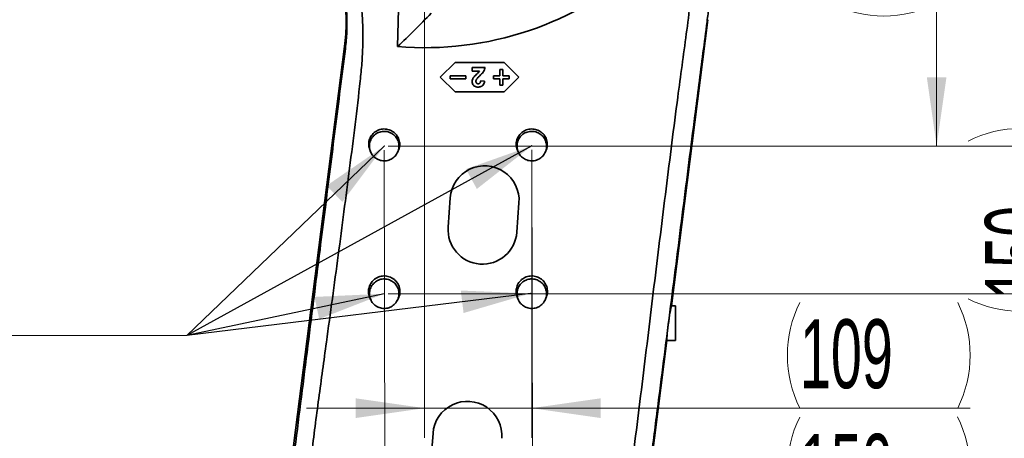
# Model space of a CAD drawing. Header units: millimetres. Extents: x 0 to 11920, y 0 to 8400.
# Tile 98 of 120: x 7771 to 8772, y 4467 to 4892. Entities that reach past the tile are written whole.
import ezdxf

# ---------------------------------------------------------------- set-up
doc = ezdxf.new("R2010")
doc.units = ezdxf.units.MM
doc.header["$LTSCALE"] = 20
doc.header["$PDSIZE"] = -1
doc.styles.add('SLDTEXTSTYLE0', font='TXT', dxfattribs={"width": 0.605})
doc.dimstyles.new('SLDDIMSTYLE2', dxfattribs={"dimtxt": 70, "dimasz": 70, "dimexe": 0, "dimexo": 0.0625, "dimgap": 17.5, "dimtad": 1, "dimdec": 1, "dimrnd": 1e-09, "dimzin": 12, "dimdsep": 46, "dimtxsty": 'SLDTEXTSTYLE0', "dimsah": 1, "dimcen": 0.09, "dimadec": 0, "dimazin": 3, "dimtfac": 1, "dimtmove": 0, "dimatfit": 0, "dimfxl": 1, "dimfrac": 2, "dimtolj": 1, "dimtzin": 12, "dimarcsym": 0})
doc.dimstyles.new('SLDDIMSTYLE5', dxfattribs={"dimtxt": 0.18, "dimasz": 70, "dimexe": 0, "dimexo": 0.0625, "dimgap": 0, "dimtad": 0, "dimtih": 1, "dimtoh": 1, "dimdec": 0, "dimrnd": 1e-09, "dimzin": 0, "dimdsep": 46, "dimtxsty": 'Standard', "dimsah": 1, "dimcen": 0.09, "dimadec": 0, "dimazin": 0, "dimtfac": 70, "dimtdec": 0, "dimtofl": 0, "dimtmove": 0, "dimatfit": 3, "dimfxl": 1, "dimfrac": 2, "dimtolj": 1, "dimtzin": 0, "dimarcsym": 0})

# ---------------------------------------------------------------- blocks, each defined once
blk = doc.blocks.new('_D_3')
at = {"color": 7, "linetype": 'Continuous', "lineweight": 0}
for p, q in [((8141.8, 4759.6), (8142.6, 4349.9)), ((8291.8, 4759.9), (8292.6, 4350.2)), ((8142.5, 4379.9), (8022.5, 4379.7)), ((8142.5, 4379.9), (8292.5, 4380.2)), ((8292.5, 4380.2), (8737.5, 4381.1))]:
    blk.add_line(p, q, dxfattribs=at)
at = {"color": 7, "linetype": 'Continuous', "lineweight": 18}
for centre, start, end in [((8671.7, 4434.7), 153.549, 206.6791), ((8617.3, 4434.6), 333.549, 26.6791)]:
    blk.add_arc(centre, 120.1, start, end, dxfattribs=at)
for points in [[(8142.5, 4379.9), (8072.5, 4389.8), (8072.6, 4369.8)], [(8292.5, 4380.2), (8362.6, 4370.4), (8362.5, 4390.4)]]:
    blk.add_solid(points, dxfattribs=at)
at = {"color": 7, "linetype": 'Continuous', "lineweight": 18, "insert": (8564.2, 4471), "char_height": 70, "attachment_point": 1, "rotation": 0.1141, "style": 'SLDTEXTSTYLE0'}
blk.add_mtext('150', dxfattribs=at)
blk = doc.blocks.new('_D_4')
at = {"color": 7, "linetype": 'Continuous', "lineweight": 0}
for p, q in [((8842.7, 4763.6), (8842.7, 4883.6)), ((8145.8, 4763.6), (8872.7, 4763.6)), ((8842.7, 4613.6), (8842.7, 4763.6)), ((8145.8, 4613.6), (8872.7, 4613.6)), ((8842.7, 4613.6), (8842.7, 4493.6))]:
    blk.add_line(p, q, dxfattribs=at)
at = {"color": 7, "linetype": 'Continuous', "lineweight": 18}
for centre, start, end in [((8789, 4661.4), 63.4349, 116.5651), ((8789, 4715.9), 243.4349, 296.5651)]:
    blk.add_arc(centre, 120.1, start, end, dxfattribs=at)
for points in [[(8842.7, 4763.6), (8852.7, 4833.6), (8832.7, 4833.6)], [(8842.7, 4613.6), (8832.7, 4543.6), (8852.7, 4543.6)]]:
    blk.add_solid(points, dxfattribs=at)
at = {"color": 7, "linetype": 'Continuous', "lineweight": 18, "insert": (8752.5, 4608.4), "char_height": 70, "attachment_point": 1, "rotation": 90, "style": 'SLDTEXTSTYLE0'}
blk.add_mtext('150', dxfattribs=at)
blk = doc.blocks.new('_D_5')
at = {"color": 7, "linetype": 'Continuous', "lineweight": 0}
for p, q in [((8182.8, 5209.6), (8182.8, 4467.3)), ((8291.8, 4759.9), (8291.8, 4467.3)), ((8182.8, 4497.3), (8062.8, 4497.3)), ((8182.8, 4497.3), (8291.8, 4497.3)), ((8291.8, 4497.3), (8737.5, 4497.3))]:
    blk.add_line(p, q, dxfattribs=at)
at = {"color": 7, "linetype": 'Continuous', "lineweight": 18}
for centre, start, end in [((8671.8, 4551.1), 153.4349, 206.5651), ((8617.4, 4551.1), 333.4349, 26.5651)]:
    blk.add_arc(centre, 120.1, start, end, dxfattribs=at)
for points in [[(8182.8, 4497.3), (8112.8, 4507.3), (8112.8, 4487.3)], [(8291.8, 4497.3), (8361.8, 4487.3), (8361.8, 4507.3)]]:
    blk.add_solid(points, dxfattribs=at)
at = {"color": 7, "linetype": 'Continuous', "lineweight": 18, "insert": (8564.4, 4587.6), "char_height": 70, "attachment_point": 1, "style": 'SLDTEXTSTYLE0'}
blk.add_mtext('109', dxfattribs=at)
blk = doc.blocks.new('_D_6')
at = {"color": 7, "linetype": 'Continuous', "lineweight": 0}
for p, q in [((8186.8, 5213.6), (8733.4, 5213.6)), ((8703.4, 4763.6), (8703.4, 5213.6)), ((8145.8, 4763.6), (8733.4, 4763.6))]:
    blk.add_line(p, q, dxfattribs=at)
at = {"color": 7, "linetype": 'Continuous', "lineweight": 18}
for centre, start, end in [((8649.7, 4961.4), 63.4349, 116.5651), ((8649.7, 5015.9), 243.4349, 296.5651)]:
    blk.add_arc(centre, 120.1, start, end, dxfattribs=at)
for points in [[(8703.4, 5213.6), (8693.4, 5143.6), (8713.4, 5143.6)], [(8703.4, 4763.6), (8713.4, 4833.6), (8693.4, 4833.6)]]:
    blk.add_solid(points, dxfattribs=at)
at = {"color": 7, "linetype": 'Continuous', "lineweight": 18, "insert": (8613.2, 4908.4), "char_height": 70, "attachment_point": 1, "rotation": 90, "style": 'SLDTEXTSTYLE0'}
blk.add_mtext('450', dxfattribs=at)
blk = doc.blocks.new('SW_NOTE_0_3')
at = {"color": 0, "linetype": 'Continuous', "lineweight": 0}
blk.add_line((-725.6, 0), (0, 0), dxfattribs=at)
blk.add_line((-725.6, 0), (0, 0), dxfattribs=at)
blk.add_line((-725.6, 0), (0, 0), dxfattribs=at)
blk.add_line((-725.6, 0), (0, 0), dxfattribs=at)
at = {"color": 0, "linetype": 'Continuous', "lineweight": 0, "char_height": 70, "attachment_point": 1, "style": 'SLDTEXTSTYLE0'}
for s, insert in [('Allowed positions for', (-733.6, 451.5)), ('attachments holes.', (-733.6, 361.3)), ('M12 through.', (-733.6, 271)), ('Watch out for cables', (-733.6, 180.8)), ('when drilling.', (-733.6, 90.6))]:
    blk.add_mtext(s, dxfattribs=dict(at, insert=insert))

msp = doc.modelspace()

# ---------------------------------------------------------------- linework, layer by layer
at = {"color": 7, "linetype": 'Continuous', "lineweight": 35}
for p, q in [((8155.357929, 4864.795817), (8157.052363, 4926.879622)), ((8433.763564, 4601.379019), (8470.880242, 4892.112329)), ((8101.448581, 4864.811087), (8012.367083, 4167.039634)), ((8213.777308, 4848.635074), (8198.777308, 4833.635074)), ((8263.777308, 4848.635074), (8213.777308, 4848.635074)), ((8278.777308, 4833.635074), (8263.777308, 4848.635074)), ((8224.777308, 4835.135074), (8208.777308, 4835.135074)), ((8208.777308, 4835.135074), (8208.777308, 4832.135074)), ((8224.777308, 4832.135074), (8224.777308, 4835.135074)), ((8231.174744, 4843.635074), (8231.174744, 4839.78892)), ((8244.251667, 4843.635074), (8231.174744, 4843.635074)), ((8231.174744, 4839.78892), (8238.606635, 4839.78892)), ((8252.777308, 4835.135074), (8252.777308, 4832.135074)), ((8259.277308, 4835.135074), (8252.777308, 4835.135074)), ((8259.277308, 4841.635074), (8259.277308, 4835.135074)), ((8262.277308, 4841.635074), (8259.277308, 4841.635074)), ((8262.277308, 4835.135074), (8262.277308, 4841.635074)), ((8268.777308, 4835.135074), (8262.277308, 4835.135074)), ((8268.777308, 4832.135074), (8268.777308, 4835.135074)), ((8198.777308, 4833.635074), (8213.777308, 4818.635074)), ((8208.777308, 4832.135074), (8224.777308, 4832.135074)), ((8243.738846, 4829.668728), (8239.892692, 4830.04533)), ((8252.777308, 4832.135074), (8259.277308, 4832.135074)), ((8259.277308, 4832.135074), (8259.277308, 4825.635074)), ((8259.277308, 4825.635074), (8262.277308, 4825.635074)), ((8262.277308, 4832.135074), (8268.777308, 4832.135074)), ((8262.277308, 4825.635074), (8262.277308, 4832.135074)), ((8263.777308, 4818.635074), (8278.777308, 4833.635074)), ((8213.777308, 4818.635074), (8263.777308, 4818.635074)), ((8127.489592, 4758.744922), (8128.249016, 4757.155945)), ((8155.3056, 4757.155945), (8156.065014, 4758.744902)), ((8277.489592, 4758.744922), (8278.249016, 4757.155945)), ((8305.3056, 4757.155945), (8306.065014, 4758.744902)), ((8206.772728, 4681.238693), (8208.969874, 4711.158128)), ((8278.781887, 4706.031454), (8276.584741, 4676.11202)), ((8127.31568, 4609.108805), (8128.249016, 4607.155945)), ((8155.3056, 4607.155945), (8156.238926, 4609.108784)), ((8277.31568, 4609.108805), (8278.249016, 4607.155945)), ((8305.3056, 4607.155945), (8306.238926, 4609.108784)), ((8433.589237, 4600.870746), (8433.763564, 4601.379019)), ((8437.777308, 4601.379019), (8433.763564, 4601.379019)), ((8437.777308, 4600.870746), (8437.777308, 4601.379019)), ((8437.777308, 4566.135074), (8437.777308, 4600.870746)), ((8408.046797, 4399.940718), (8429.26412, 4566.135074)), ((8429.109583, 4566.135074), (8437.777308, 4566.135074)), ((8189.195561, 4441.883219), (8191.392707, 4471.802653))]:
    msp.add_line(p, q, dxfattribs=at)
at = {"color": 8, "linetype": 'Continuous', "lineweight": 18}
for p, q in [((8470.880242, 4892.112329), (8470.025601, 4890.224808)), ((8101.448581, 4864.811087), (8102.327374, 4862.649196)), ((8437.777308, 4600.870746), (8433.589237, 4600.870746))]:
    msp.add_line(p, q, dxfattribs=at)
at = {"color": 7, "linetype": 'Continuous', "lineweight": 35}
for centre, start, end in [((8243.875881, 4708.594791), 355.8, 175.8), ((8241.678735, 4678.675357), 175.8, 355.8), ((8226.298713, 4469.239316), 355.8, 175.8)]:
    msp.add_arc(centre, 35, start, end, dxfattribs=at)
for centre, major_axis, ratio, start_param, end_param in [((8182.777308, 5197.353573), (0, 333.688894), 0.9988089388, 3.0592310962, 3.8696053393), ((8431.423024, 4583.635074), (2.316541, 17.499797), 0.0364192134, 0.1788476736, 3.1464136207)]:
    msp.add_ellipse(centre, major_axis=major_axis, ratio=ratio, start_param=start_param, end_param=end_param, dxfattribs=at)
for points, knots in [([(8470.024003, 4890.224639), (8470.659838, 4895.523999), (8471.932494, 4906.130932), (8473.08111, 4922.042511), (8473.696681, 4937.948444), (8473.752952, 4955.810143), (8473.004628, 4975.616501), (8471.137004, 4997.266245), (8468.243902, 5018.739362), (8464.329982, 5039.977867), (8459.42341, 5060.942334), (8453.97911, 5080.028994), (8448.276534, 5097.306693), (8442.528743, 5112.801913), (8436.247947, 5128.078297), (8431.570239, 5137.975051), (8429.232746, 5142.920546)], [0, 0, 0, 0, 0.0614231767, 0.1229415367, 0.1845251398, 0.246037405, 0.3297266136, 0.4134637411, 0.4971528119, 0.5800580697, 0.663010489, 0.7459162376, 0.8094292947, 0.8730025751, 0.9365382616, 1, 1, 1, 1]), ([(8452.661862, 5004.49978), (8453.336365, 4998.211467), (8454.686459, 4985.62471), (8455.545626, 4966.639741), (8455.570897, 4947.630666), (8454.729545, 4928.644908), (8452.512972, 4905.295201), (8448.930624, 4877.618489), (8444.558533, 4845.544231), (8437.481911, 4793.072764), (8428.30945, 4720.127322), (8416.714358, 4626.752098), (8405.425404, 4533.340201), (8395.378856, 4452.617707), (8386.14611, 4384.643442), (8378.175285, 4329.364296), (8372.75792, 4292.526344), (8370.049236, 4274.107351)], [0, 0, 0, 0, 0.0257745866, 0.0515906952, 0.0774240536, 0.1032463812, 0.1290261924, 0.1730067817, 0.2169907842, 0.260974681, 0.3888192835, 0.516664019, 0.6445085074, 0.7723517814, 0.848233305, 0.9241165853, 1, 1, 1, 1]), ([(8052.809568, 4313.089422), (8053.521432, 4320.599672), (8056.045274, 4347.22652), (8060.856024, 4392.926506), (8067.747471, 4450.127098), (8075.193023, 4507.260056), (8084.432728, 4574.788807), (8095.144283, 4652.755549), (8106.569705, 4741.258867), (8114.957712, 4806.295362), (8119.224947, 4848.01346), (8120.119543, 4866.290122), (8120.155731, 4884.605486), (8119.181681, 4902.879844), (8117.135311, 4921.03238), (8113.897697, 4938.683729), (8110.172494, 4953.874113), (8107.217471, 4962.962607), (8106.050571, 4966.551535)], [0, 0, 0, 0, 0.0343391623, 0.1217461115, 0.2091595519, 0.296579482, 0.3839952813, 0.5193920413, 0.6547889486, 0.790181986, 0.8178622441, 0.8456398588, 0.8734387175, 0.9012029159, 0.9289004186, 0.9565271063, 0.9828331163, 1, 1, 1, 1]), ([(8084.432749, 4974.269653), (8085.591554, 4971.74872), (8088.937972, 4964.468729), (8093.445443, 4951.993523), (8097.73872, 4936.876182), (8100.797332, 4921.455726), (8102.6501, 4905.84569), (8103.213422, 4891.142694), (8102.824653, 4877.436828), (8101.906836, 4869.019641), (8101.44794, 4864.811167)], [0, 0, 0, 0, 0.0740797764, 0.2139288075, 0.3538255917, 0.4937587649, 0.633717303, 0.7736882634, 0.8868473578, 1, 1, 1, 1]), ([(8084.491866, 4974.243049), (8085.787573, 4971.442862), (8088.584323, 4965.398733), (8092.226621, 4955.884705), (8096.163964, 4943.92184), (8099.750151, 4929.825814), (8102.292845, 4914.848932), (8103.626394, 4900.980024), (8104.001135, 4889.688221), (8103.804228, 4879.742046), (8103.306264, 4871.152368), (8102.653071, 4865.482811), (8102.326648, 4862.64954)], [0, 0, 0, 0, 0.0805556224, 0.17387717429, 0.2671357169, 0.41069925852, 0.55426291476, 0.66480511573, 0.77534489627, 0.85023003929, 0.9251548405, 1, 1, 1, 1]), ([(8189.551724, 4898.707928), (8183.887764, 4892.878999), (8172.558075, 4881.219322), (8161.091908, 4870.270888), (8155.357929, 4864.795817)], [0, 0, 0, 0, 0.4999219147, 1, 1, 1, 1]), ([(8406.157693, 4392.435006), (8408.511411, 4410.730778), (8413.218847, 4447.322339), (8420.04315, 4500.388024), (8426.61656, 4551.605006), (8432.93719, 4600.971739), (8439.224542, 4650.270305), (8445.417435, 4698.930534), (8451.543514, 4747.013184), (8456.954614, 4789.310793), (8461.726474, 4826.410327), (8465.848466, 4858.287574), (8468.63347, 4879.580364), (8470.025763, 4890.225166)], [0, 0, 0, 0, 0.1101406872, 0.2202814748, 0.319490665, 0.4186991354, 0.5179389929, 0.6171807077, 0.7127981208, 0.8084116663, 0.8722785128, 0.9361488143, 1, 1, 1, 1]), ([(8102.327464, 4862.648975), (8100.58578, 4849.089292), (8097.102208, 4821.96835), (8091.94008, 4781.128531), (8086.798799, 4740.247026), (8081.666055, 4699.345917), (8073.839592, 4637.362907), (8063.328532, 4554.286326), (8051.936854, 4463.944791), (8042.254929, 4387.628016), (8034.316377, 4325.273052), (8027.17352, 4269.129691), (8020.840488, 4219.169431), (8016.964044, 4188.49781), (8014.944188, 4172.390848), (8014.756252, 4170.892184)], [0, 0, 0, 0, 0.0590012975, 0.1180094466, 0.1770332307, 0.2360616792, 0.2950800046, 0.4456866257, 0.5962936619, 0.6865414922, 0.7767910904, 0.86704045, 0.9302769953, 0.9935126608, 1, 1, 1, 1]), ([(8238.606635, 4839.78892), (8238.311139, 4839.362509), (8237.711619, 4838.49738), (8236.32467, 4837.264722), (8234.728867, 4835.8598), (8233.652665, 4834.68166), (8233.113846, 4834.091805)], [0, 0, 0, 0, 0.1956793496, 0.3970060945, 0.6981007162, 1, 1, 1, 1]), ([(8235.782115, 4831.904305), (8236.012591, 4832.195467), (8236.588355, 4832.922837), (8237.643544, 4833.971185), (8238.442981, 4834.745841), (8238.843013, 4835.133471)], [0, 0, 0, 0, 0.2500835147, 0.6247486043, 1, 1, 1, 1]), ([(8238.843013, 4835.133471), (8239.459359, 4835.733931), (8240.692603, 4836.935387), (8242.582835, 4839.043032), (8243.877693, 4841.346161), (8244.154473, 4843.040198), (8244.251667, 4843.635074)], [0, 0, 0, 0, 0.2503302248, 0.5008841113, 0.8247311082, 1, 1, 1, 1]), ([(8233.113846, 4834.091805), (8232.843815, 4833.72285), (8232.30334, 4832.984376), (8231.509195, 4831.477084), (8231.195085, 4830.112613), (8231.17724, 4829.203013), (8231.174744, 4829.075779)], [0, 0, 0, 0, 0.25015515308, 0.50069311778, 0.93015713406, 1, 1, 1, 1]), ([(8231.174744, 4829.075779), (8231.228409, 4828.44165), (8231.336269, 4827.167137), (8232.33097, 4825.56686), (8233.719245, 4824.388952), (8235.43582, 4823.73178), (8236.679179, 4823.667711), (8237.312564, 4823.635074)], [0, 0, 0, 0, 0.2061036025, 0.4142400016, 0.5957861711, 0.7940876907, 1, 1, 1, 1]), ([(8235.020897, 4829.592606), (8235.032189, 4829.798554), (8235.065333, 4830.403086), (8235.353652, 4831.191717), (8235.670578, 4831.718804), (8235.782115, 4831.904305)], [0, 0, 0, 0, 0.2508541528, 0.736348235, 1, 1, 1, 1]), ([(8237.392692, 4826.968407), (8237.043093, 4826.995445), (8236.461293, 4827.040441), (8235.766976, 4827.485498), (8235.332993, 4828.031508), (8235.058602, 4828.755193), (8235.034524, 4829.289957), (8235.020897, 4829.592606)], [0, 0, 0, 0, 0.257606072, 0.4287059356, 0.599830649, 0.7735247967, 1, 1, 1, 1]), ([(8237.312564, 4823.635074), (8237.800012, 4823.660111), (8238.773165, 4823.710095), (8240.303555, 4824.136065), (8241.798221, 4825.000488), (8243.065608, 4826.593618), (8243.563439, 4828.261757), (8243.699304, 4829.351552), (8243.738846, 4829.668728)], [0, 0, 0, 0, 0.1480331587, 0.2955369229, 0.4791535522, 0.6640014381, 0.9022102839, 1, 1, 1, 1]), ([(8239.892692, 4830.04533), (8239.843096, 4829.54024), (8239.767556, 4828.770934), (8239.318694, 4827.817813), (8238.746296, 4827.283838), (8238.066457, 4827.003368), (8237.612821, 4826.979829), (8237.392692, 4826.968407)], [0, 0, 0, 0, 0.3396404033, 0.5173079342, 0.6968882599, 0.852913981, 1, 1, 1, 1]), ([(8127.535962, 4758.768639), (8127.394089, 4759.033471), (8126.836554, 4760.07421), (8126.281077, 4762.071923), (8125.913649, 4764.674503), (8126.011962, 4767.303498), (8126.553173, 4769.871682), (8127.512498, 4772.317156), (8128.878836, 4774.564705), (8130.600439, 4776.56669), (8132.645651, 4778.249999), (8134.949421, 4779.585162), (8137.454507, 4780.511713), (8140.087566, 4781.019651), (8142.77305, 4781.073702), (8145.435156, 4780.687033), (8147.992552, 4779.853495), (8150.374429, 4778.612), (8152.504611, 4776.984518), (8154.328686, 4775.034392), (8155.78496, 4772.805998), (8156.846517, 4770.378085), (8157.468379, 4767.810704), (8157.661352, 4765.181674), (8157.376266, 4762.571574), (8156.834665, 4760.39903), (8156.228045, 4759.193323), (8156.014422, 4758.76873)], [0, 0, 0, 0, 0.0142878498, 0.0561485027, 0.0977392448, 0.1393274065, 0.1808016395, 0.222272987, 0.2638405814, 0.3054075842, 0.3472503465, 0.3890961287, 0.4312222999, 0.4733527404, 0.5156517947, 0.5579534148, 0.6002898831, 0.6426259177, 0.6848262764, 0.72702335, 0.7689675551, 0.8109070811, 0.8525957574, 0.8942810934, 0.935843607, 0.9774071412, 1, 1, 1, 1]), ([(8126.777308, 4763.635074), (8126.817757, 4764.465682), (8126.899822, 4766.150863), (8127.55125, 4768.59724), (8128.585443, 4770.924045), (8129.989993, 4773.024931), (8131.740862, 4774.878928), (8133.76169, 4776.396121), (8136.026544, 4777.566818), (8138.434107, 4778.329123), (8140.957381, 4778.684177), (8143.48142, 4778.608763), (8145.979829, 4778.107681), (8148.338677, 4777.203323), (8150.531113, 4775.901593), (8152.460467, 4774.26713), (8154.099799, 4772.310163), (8155.379499, 4770.126644), (8156.279322, 4767.735813), (8156.761049, 4765.252026), (8156.819786, 4762.700195), (8156.450369, 4760.200258), (8155.663418, 4757.77498), (8154.487855, 4755.539824), (8152.943725, 4753.512746), (8151.096172, 4751.791465), (8148.967755, 4750.390532), (8146.654857, 4749.374802), (8144.180996, 4748.758247), (8141.660185, 4748.563383), (8139.118823, 4748.801607), (8136.673506, 4749.453616), (8134.352381, 4750.520498), (8132.262558, 4751.947372), (8130.426552, 4753.720505), (8128.928788, 4755.757588), (8127.789806, 4758.035606), (8126.958026, 4760.666905), (8126.841621, 4762.578765), (8126.777308, 4763.635074)], [0, 0, 0, 0, 0.0264438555, 0.0536506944, 0.0800950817, 0.107306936, 0.1337697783, 0.1610043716, 0.1874456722, 0.214656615, 0.2410912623, 0.2682917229, 0.2947345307, 0.3219398, 0.3484044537, 0.3756314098, 0.4021293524, 0.4293947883, 0.4558962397, 0.4831699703, 0.5096354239, 0.5368727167, 0.563315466, 0.5905281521, 0.6169627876, 0.6441636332, 0.6706050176, 0.6978090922, 0.7242710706, 0.7514951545, 0.7779894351, 0.8052504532, 0.8317550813, 0.859031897, 0.8855002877, 0.91274061, 0.9391849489, 0.9663994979, 1, 1, 1, 1]), ([(8277.535962, 4758.768639), (8277.394089, 4759.033471), (8276.836554, 4760.07421), (8276.281077, 4762.071923), (8275.913649, 4764.674503), (8276.011962, 4767.303498), (8276.553173, 4769.871682), (8277.512498, 4772.317156), (8278.878836, 4774.564705), (8280.600439, 4776.56669), (8282.645651, 4778.249999), (8284.949421, 4779.585162), (8287.454507, 4780.511713), (8290.087566, 4781.019651), (8292.77305, 4781.073702), (8295.435156, 4780.687033), (8297.992552, 4779.853495), (8300.374429, 4778.612), (8302.504611, 4776.984518), (8304.328686, 4775.034392), (8305.78496, 4772.805998), (8306.846517, 4770.378085), (8307.468379, 4767.810704), (8307.661352, 4765.181674), (8307.376266, 4762.571574), (8306.834665, 4760.39903), (8306.228045, 4759.193323), (8306.014422, 4758.76873)], [0, 0, 0, 0, 0.0142878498, 0.0561485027, 0.0977392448, 0.1393274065, 0.1808016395, 0.222272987, 0.2638405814, 0.3054075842, 0.3472503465, 0.3890961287, 0.4312222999, 0.4733527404, 0.5156517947, 0.5579534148, 0.6002898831, 0.6426259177, 0.6848262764, 0.72702335, 0.7689675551, 0.8109070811, 0.8525957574, 0.8942810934, 0.935843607, 0.9774071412, 1, 1, 1, 1]), ([(8276.777308, 4763.635074), (8276.817757, 4764.465682), (8276.899822, 4766.150863), (8277.55125, 4768.59724), (8278.585443, 4770.924045), (8279.989993, 4773.024931), (8281.740862, 4774.878928), (8283.76169, 4776.396121), (8286.026544, 4777.566818), (8288.434107, 4778.329123), (8290.957381, 4778.684177), (8293.48142, 4778.608763), (8295.979829, 4778.107681), (8298.338677, 4777.203323), (8300.531113, 4775.901593), (8302.460467, 4774.26713), (8304.099799, 4772.310163), (8305.379499, 4770.126644), (8306.279322, 4767.735813), (8306.761049, 4765.252026), (8306.819786, 4762.700195), (8306.450369, 4760.200258), (8305.663418, 4757.77498), (8304.487855, 4755.539824), (8302.943725, 4753.512746), (8301.096172, 4751.791465), (8298.967755, 4750.390532), (8296.654857, 4749.374802), (8294.180996, 4748.758247), (8291.660185, 4748.563383), (8289.118823, 4748.801607), (8286.673506, 4749.453616), (8284.352381, 4750.520498), (8282.262558, 4751.947372), (8280.426552, 4753.720505), (8278.928788, 4755.757588), (8277.789806, 4758.035606), (8276.958026, 4760.666905), (8276.841621, 4762.578765), (8276.777308, 4763.635074)], [0, 0, 0, 0, 0.0264438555, 0.0536506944, 0.0800950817, 0.107306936, 0.1337697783, 0.1610043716, 0.1874456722, 0.214656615, 0.2410912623, 0.2682917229, 0.2947345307, 0.3219398, 0.3484044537, 0.3756314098, 0.4021293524, 0.4293947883, 0.4558962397, 0.4831699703, 0.5096354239, 0.5368727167, 0.563315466, 0.5905281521, 0.6169627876, 0.6441636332, 0.6706050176, 0.6978090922, 0.7242710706, 0.7514951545, 0.7779894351, 0.8052504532, 0.8317550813, 0.859031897, 0.8855002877, 0.91274061, 0.9391849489, 0.9663994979, 1, 1, 1, 1]), ([(8127.362599, 4609.132805), (8127.219086, 4609.400679), (8126.654799, 4610.453946), (8126.09248, 4612.475944), (8125.720352, 4615.11049), (8125.819687, 4617.771911), (8126.367381, 4620.37184), (8127.338375, 4622.847595), (8128.721435, 4625.122988), (8130.464139, 4627.149735), (8132.534433, 4628.853831), (8134.866382, 4630.205406), (8137.40206, 4631.143308), (8140.067152, 4631.657429), (8142.785247, 4631.712115), (8145.479605, 4631.320735), (8148.067962, 4630.477073), (8150.478693, 4629.220523), (8152.634718, 4627.573311), (8154.481016, 4625.599492), (8155.955116, 4623.343981), (8157.029783, 4620.886393), (8157.659433, 4618.287544), (8157.854968, 4615.626144), (8157.566575, 4612.983817), (8157.018323, 4610.784045), (8156.404113, 4609.563078), (8156.187711, 4609.132901)], [0, 0, 0, 0, 0.0142772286, 0.0561373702, 0.0977306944, 0.1393214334, 0.1807998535, 0.2222753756, 0.2638465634, 0.3054171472, 0.3472607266, 0.3891073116, 0.4312306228, 0.4733581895, 0.5156516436, 0.5579476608, 0.6002778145, 0.6426075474, 0.6848031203, 0.7269954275, 0.7689379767, 0.810875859, 0.8525663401, 0.8942534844, 0.9358201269, 0.9773877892, 1, 1, 1, 1]), ([(8126.777308, 4613.635074), (8126.819435, 4614.477574), (8126.903692, 4616.162613), (8127.558212, 4618.620213), (8128.593709, 4620.933541), (8130.003787, 4623.044723), (8131.752579, 4624.884425), (8133.781089, 4626.410588), (8136.039651, 4627.56764), (8138.457126, 4628.336333), (8140.969991, 4628.681158), (8143.505391, 4628.607576), (8145.990981, 4628.10167), (8148.360685, 4627.193927), (8150.539979, 4625.892767), (8152.478058, 4624.250844), (8154.105241, 4622.298875), (8155.390881, 4620.105401), (8156.280202, 4617.723177), (8156.765137, 4615.228184), (8156.815414, 4612.688042), (8156.446729, 4610.176332), (8155.654685, 4607.765177), (8154.476574, 4605.51849), (8152.93257, 4603.506082), (8151.078317, 4601.775409), (8148.955548, 4600.387045), (8146.632612, 4599.365977), (8144.168481, 4598.758305), (8141.636236, 4598.562587), (8139.10702, 4598.805793), (8136.650494, 4599.460729), (8134.342824, 4600.528787), (8132.242921, 4601.961481), (8130.421024, 4603.732151), (8128.91467, 4605.777189), (8127.788851, 4608.048659), (8126.95597, 4610.678582), (8126.841151, 4612.578592), (8126.777308, 4613.635074)], [0, 0, 0, 0, 0.0268251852, 0.05365153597, 0.08047863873, 0.10730805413, 0.13415557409, 0.16100475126, 0.18783020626, 0.2146557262, 0.24147369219, 0.26829009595, 0.2951154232, 0.3219384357, 0.34878532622, 0.37563089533, 0.40251250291, 0.42939510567, 0.45628171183, 0.48317062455, 0.51002078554, 0.53687272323, 0.56369969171, 0.59052689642, 0.6173449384, 0.64416155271, 0.67098551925, 0.69780718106, 0.72465138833, 0.75149407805, 0.77837176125, 0.80525021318, 0.83214000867, 0.85903207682, 0.88588521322, 0.91274023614, 0.93956885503, 0.96639788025, 1, 1, 1, 1]), ([(8277.362599, 4609.132805), (8277.219086, 4609.400679), (8276.654799, 4610.453946), (8276.09248, 4612.475944), (8275.720352, 4615.11049), (8275.819687, 4617.771911), (8276.367381, 4620.37184), (8277.338375, 4622.847595), (8278.721435, 4625.122988), (8280.464139, 4627.149735), (8282.534433, 4628.853831), (8284.866382, 4630.205406), (8287.40206, 4631.143308), (8290.067152, 4631.657429), (8292.785247, 4631.712115), (8295.479605, 4631.320735), (8298.067962, 4630.477073), (8300.478693, 4629.220523), (8302.634718, 4627.573311), (8304.481016, 4625.599492), (8305.955116, 4623.343981), (8307.029783, 4620.886393), (8307.659433, 4618.287544), (8307.854968, 4615.626144), (8307.566575, 4612.983817), (8307.018323, 4610.784045), (8306.404113, 4609.563078), (8306.187711, 4609.132901)], [0, 0, 0, 0, 0.0142772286, 0.0561373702, 0.0977306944, 0.1393214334, 0.1807998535, 0.2222753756, 0.2638465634, 0.3054171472, 0.3472607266, 0.3891073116, 0.4312306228, 0.4733581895, 0.5156516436, 0.5579476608, 0.6002778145, 0.6426075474, 0.6848031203, 0.7269954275, 0.7689379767, 0.810875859, 0.8525663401, 0.8942534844, 0.9358201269, 0.9773877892, 1, 1, 1, 1]), ([(8276.777308, 4613.635074), (8276.819435, 4614.477574), (8276.903692, 4616.162613), (8277.558212, 4618.620213), (8278.593709, 4620.933541), (8280.003787, 4623.044723), (8281.752579, 4624.884425), (8283.781089, 4626.410588), (8286.039651, 4627.56764), (8288.457126, 4628.336333), (8290.969991, 4628.681158), (8293.505391, 4628.607576), (8295.990981, 4628.10167), (8298.360685, 4627.193927), (8300.539979, 4625.892767), (8302.478058, 4624.250844), (8304.105241, 4622.298875), (8305.390881, 4620.105401), (8306.280202, 4617.723177), (8306.765137, 4615.228184), (8306.815414, 4612.688042), (8306.446729, 4610.176332), (8305.654685, 4607.765177), (8304.476574, 4605.51849), (8302.93257, 4603.506082), (8301.078317, 4601.775409), (8298.955548, 4600.387045), (8296.632612, 4599.365977), (8294.168481, 4598.758305), (8291.636236, 4598.562587), (8289.10702, 4598.805793), (8286.650494, 4599.460729), (8284.342824, 4600.528787), (8282.242921, 4601.961481), (8280.421024, 4603.732151), (8278.91467, 4605.777189), (8277.788851, 4608.048659), (8276.95597, 4610.678582), (8276.841151, 4612.578592), (8276.777308, 4613.635074)], [0, 0, 0, 0, 0.0268251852, 0.053651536, 0.0804786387, 0.1073080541, 0.1341555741, 0.1610047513, 0.1878302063, 0.2146557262, 0.2414736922, 0.2682900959, 0.2951154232, 0.3219384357, 0.3487853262, 0.3756308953, 0.4025125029, 0.4293951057, 0.4562817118, 0.4831706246, 0.5100207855, 0.5368727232, 0.5636996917, 0.5905268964, 0.6173449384, 0.6441615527, 0.6709855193, 0.6978071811, 0.7246513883, 0.7514940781, 0.7783717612, 0.8052502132, 0.8321400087, 0.8590320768, 0.8858852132, 0.9127402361, 0.939568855, 0.9663978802, 1, 1, 1, 1])]:
    msp.add_open_spline(points, degree=3, knots=knots, dxfattribs=at)
at = {"color": 7, "linetype": 'Continuous', "lineweight": 0}
for p in [(8141.777605, 4763.635074), (8291.777308, 4763.933763), (8141.777605, 4613.635074), (8290.521685, 4613.933763)]:
    msp.add_point(p, dxfattribs=at)

# ---------------------------------------------------------------- block references
msp.add_blockref('SW_NOTE_0_3', (7941.111062, 4571.111137), dxfattribs=at)

# ---------------------------------------------------------------- dimensions: what is measured, and where the dimension line sits
at = {"color": 7, "linetype": 'Continuous', "lineweight": 18}
dim = msp.add_linear_dim(base=(8291.777308, 4497.346001), p1=(8182.777308, 5213.635074), p2=(8291.777308, 4763.933763), text='(<>)', dimstyle='SLDDIMSTYLE2', dxfattribs=at)
dim.commit()
dim.dimension.update_dxf_attribs({"geometry": '_D_5', "text_midpoint": (8644.590151, 4497.346001), "dimtype": 160})
for base, p1, p2, angle, picture, middle in [((8703.409999, 5213.635074), (8141.777605, 4763.635074), (8182.777308, 5213.635074), 90, '_D_6', (8703.409999, 4988.635074)), ((8842.702818, 4763.635074), (8141.777605, 4613.635074), (8141.777605, 4763.635074), 90, '_D_4', (8842.702818, 4688.635074)), ((8292.541398, 4380.213458), (8141.777605, 4763.635074), (8291.777308, 4763.933763), 0.114091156, '_D_3', (8644.590151, 4380.914482))]:
    dim = msp.add_linear_dim(base=base, p1=p1, p2=p2, angle=angle, text='(<>)', dimstyle='SLDDIMSTYLE2', dxfattribs=at)
    dim.commit()
    dim.dimension.update_dxf_attribs({"geometry": picture, "text_midpoint": middle, "dimtype": 160})

# ---------------------------------------------------------------- leaders
at = {"color": 7, "linetype": 'Continuous', "lineweight": 0}
for points in [[(8291.777308, 4763.933763), (7941.111062, 4571.111137)], [(8141.777605, 4763.635074), (7941.111062, 4571.111137)], [(8290.521685, 4613.933763), (7941.111062, 4571.111137)], [(8141.777605, 4613.635074), (7941.111062, 4571.111137)]]:
    msp.add_leader(points, dimstyle='SLDDIMSTYLE5', dxfattribs=at)

doc.saveas('drawing.dxf')
